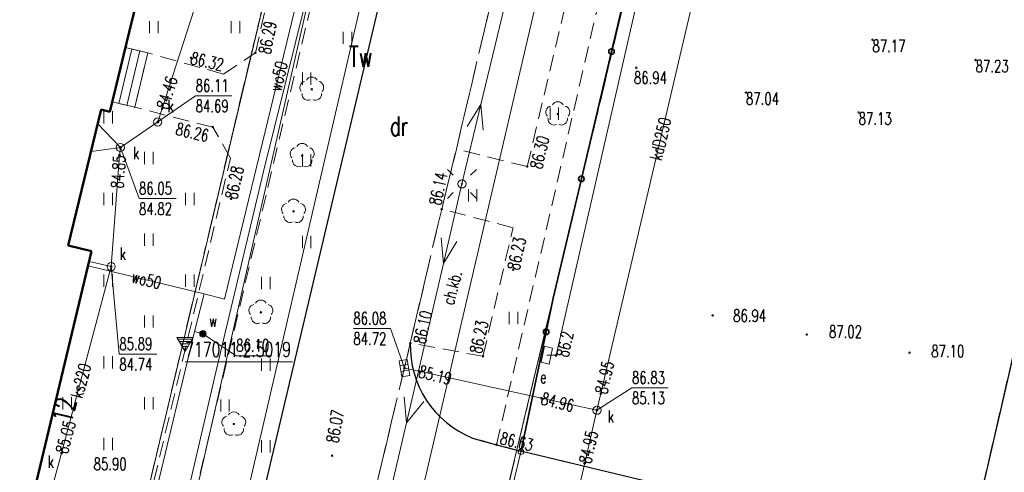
# Model space of a CAD drawing. Header units: metres. Extents: x 7427346 to 7428402, y 5774471 to 5775252.
# Tile 10 of 24: x 7427768 to 7427828, y 5774857 to 5774885. Entities that reach past the tile are written whole.
import ezdxf
from ezdxf.enums import TextEntityAlignment as Align

# ---------------------------------------------------------------- set-up
doc = ezdxf.new("R2010")
doc.units = ezdxf.units.M
doc.header["$MEASUREMENT"] = 0
for name, pattern in [('2_OTKC', [1.5, 1, -0.5]), ('2_OTKJ', [2, 1.5, -0.5]), ('2_OTKK', [0]), ('2_OTKU', [2, 1.5, -0.5]), ('2_OTZT', [1.5, 1, -0.5]), ('3_1', [0]), ('3_EGBN', [0]), ('3_EGBS', [0]), ('3_EGBSG', [0]), ('3_EGBU_A', [0]), ('4_SUEP_A', [0]), ('4_SUKP', [0]), ('4_SUTP_A', [0]), ('4_SUWP', [0]), ('GDE', [0]), ('GUK', [2, 1.5, -0.5]), ('GUZ', [1, 0.5, -0.5])]:
    doc.linetypes.add(name, pattern=pattern)
doc.layers.get('0').update_dxf_attribs({"color": 250, "linetype": 'CONTINUOUS', "lineweight": 100})
for name, color, linetype, lineweight in [('Dzialki', 7, 'GDE', 18), ('EADTD_T_0', 7, 'CONTINUOUS', 25), ('EGBB_L_0', 7, '3_EGBU_A', 50), ('EGBC_L_0', 7, '3_EGBN', 18), ('EGBE_L_3', 7, '3_EGBS', 18), ('Kontury', 3, 'GUK', 18), ('Numery_konturow', 3, 'CONTINUOUS', 13), ('Numery_uzytkow', 3, 'CONTINUOUS', 13), ('Osnowy_wysokosciowe_numery', 7, 'CONTINUOUS', 9), ('Osnowy_wysokosciowe_punkty', 7, 'CONTINUOUS', 18), ('OTK_E_T_1', 7, 'CONTINUOUS', 0), ('OTK_L_0', 7, '2_OTKJ', 18), ('OTK_L_1', 7, '2_OTKK', 25), ('OTK_L_2', 7, '2_OTKC', 18), ('OTK_L_4', 7, '2_OTKU', 18), ('OTO_L_0', 7, 'CONTINUOUS', 35), ('OTO_L_1', 7, 'CONTINUOUS', 18), ('OTR_T_0', 7, 'CONTINUOUS', 18), ('OTZ_L_3', 7, '2_OTZT', 18), ('SUE_E_T_1', 1, 'CONTINUOUS', 0), ('SUE_T_3', 7, 'CONTINUOUS', 18), ('SUE_T_4', 1, 'CONTINUOUS', 18), ('SUEP_L_0', 1, '4_SUEP_A', 18), ('SUER_T_0', 1, 'CONTINUOUS', 18), ('SUP_T_2', 7, 'CONTINUOUS', 18), ('SUW_E_T_2', 5, 'CONTINUOUS', 0), ('SUW_T_5', 5, 'CONTINUOUS', 18), ('SUWP_E_T_0', 5, 'CONTINUOUS', 0), ('SUWP_L_0', 5, '4_SUWP', 18), ('SUWR_T_0', 5, 'CONTINUOUS', 18), ('Uzytki', 3, 'GUZ', 18)]:
    doc.layers.add(name, color=color, linetype=linetype, lineweight=lineweight)
for name, color, linetype, lineweight, true_color in [('OTZ_T_0', 7, 'CONTINUOUS', 18, 0x008000), ('SUK_E_T_4', 7, 'CONTINUOUS', 0, 0x803300), ('SUK_T_1', 7, 'CONTINUOUS', 18, 0x803300), ('SUK_T_3', 7, 'CONTINUOUS', 18, 0x803300), ('SUKP_E_T_0', 7, 'CONTINUOUS', 0, 0x803300), ('SUKP_L_0', 7, '4_SUKP', 18, 0x803300), ('SUKR_T_0', 7, 'CONTINUOUS', 18, 0x803300), ('SUTP_L_0', 7, '4_SUTP_A', 18, 0xff9100)]:
    doc.layers.add(name, color=color, linetype=linetype, lineweight=lineweight, true_color=true_color)
doc.styles.get("Standard").update_dxf_attribs({"font": 'Simplex.SHX', "width": 0.75})

# ---------------------------------------------------------------- blocks, each defined once
blk = doc.blocks.new('OSW')
at = {"linetype": 'Continuous'}
for p, q in [((0.5, 0.2887), (-0.5, 0.2887)), ((-0.5, 0.2887), (0, -0.57735)), ((-0.44095, 0.1864), (0.44095, 0.1864)), ((-0.35435, 0.0364), (0.35435, 0.0364)), ((0, -0.57735), (0.5, 0.2887)), ((-0.26775, -0.1136), (0.26775, -0.1136)), ((-0.18115, -0.2636), (0.18115, -0.2636)), ((-0.09455, -0.4136), (0.09455, -0.4136)), ((-0.00795, -0.5636), (0.00795, -0.5636))]:
    blk.add_line(p, q, dxfattribs=at)
blk = doc.blocks.new('2_OTRS')
at = {"linetype": 'Continuous'}
blk.add_circle((0, 0), 0.045, dxfattribs=at)
blk = doc.blocks.new('2_OTZT')
at = {"linetype": 'Continuous'}
for p, q in [((-0.2625, -0.375), (-0.2625, 0.375)), ((0.2625, -0.375), (0.2625, 0.375))]:
    blk.add_line(p, q, dxfattribs=at)
blk = doc.blocks.new('2_OTZL')
at = {"linetype": 'Continuous'}
blk.add_circle((0, 0), 0.045, dxfattribs=at)
for centre, start, end in [((0, 0.375), 30.14012, 149.85988), ((-0.357, 0.116), 102.14447, 221.86002), ((0.357, 0.116), 318.13998, 77.85553), ((-0.22, -0.303), 174.14818, 293.85423), ((0.22, -0.303), 246.14577, 5.85182)]:
    blk.add_arc(centre, 0.375, start, end, dxfattribs=at)
blk = doc.blocks.new('4_SUEO_W')
at = {"linetype": 'Continuous'}
for p, q in [((-0.53035, 0.53035), (-0.8839, 0.8839)), ((0.53035, 0.53035), (0.8839, 0.8839)), ((-0.53035, -0.53035), (-0.8839, -0.8839)), ((0.53035, -0.53035), (0.8839, -0.8839))]:
    blk.add_line(p, q, dxfattribs=at)
blk.add_circle((0, 0), 0.025, dxfattribs=at)
blk = doc.blocks.new('4_SUPP')
at = {"linetype": 'Continuous'}
blk.add_circle((0, 0), 0.25, dxfattribs=at)
blk = doc.blocks.new('4_SUES')
at = {"linetype": 'Continuous'}
for p, q in [((0.5, 0.25), (-0.5, 0.25)), ((-0.5, 0.25), (-0.5, -0.25)), ((0.5, -0.25), (0.5, 0.25)), ((-0.5, -0.25), (0.5, -0.25))]:
    blk.add_line(p, q, dxfattribs=at)
blk = doc.blocks.new('4_SUPS')
at = {"linetype": 'Continuous'}
blk.add_circle((0, 0), 0.0625, dxfattribs=at)
blk = doc.blocks.new('4_SUKK')
at = {"linetype": 'Continuous'}
for p, q in [((-0.5, -0.25), (-0.5, 0.25)), ((-0.5, 0.25), (0.5, 0.25)), ((-0.175, 0.25), (-0.175, -0.25)), ((0.175, 0.25), (0.175, -0.25)), ((0.5, 0.25), (0.5, -0.25)), ((0.5, -0.25), (-0.5, -0.25))]:
    blk.add_line(p, q, dxfattribs=at)
blk = doc.blocks.new('4_SUKS')
at = {"linetype": 'Continuous'}
blk.add_circle((0, 0), 0.25, dxfattribs=at)
blk = doc.blocks.new('4_SUWW')
at = {"linetype": 'Continuous'}
for radius in [0.2, 0.175, 0.15, 0.125, 0.1, 0.075, 0.05, 0.025, 0.00715]:
    blk.add_circle((0, 0), radius, dxfattribs=at)

msp = doc.modelspace()

# ---------------------------------------------------------------- linework, layer by layer
at = {"layer": 'Dzialki'}
for p, q in [((7427813.92, 5774923.56), (7427797.35, 5774854.38)), ((7427762.56, 5774800.33), (7427789.97, 5774916.02))]:
    msp.add_line(p, q, dxfattribs=at)
at = {"layer": 'EGBB_L_0', "linetype": '3_1'}
for p, q in [((7427774.57, 5774883.97), (7427778.73, 5774901.11)), ((7427773.39, 5774879.1), (7427774.57, 5774883.97)), ((7427770.84, 5774870.92), (7427772.86, 5774879.23)), ((7427773.39, 5774879.1), (7427772.86, 5774879.23)), ((7427768.66, 5774855.49), (7427772.27, 5774870.57)), ((7427772.27, 5774870.57), (7427770.84, 5774870.92))]:
    msp.add_line(p, q, dxfattribs=at)
at = {"layer": 'EGBC_L_0', "linetype": '3_EGBN'}
for p, q in [((7427774.57, 5774883.97), (7427778.73, 5774901.11)), ((7427773.39, 5774879.1), (7427774.57, 5774883.97)), ((7427770.84, 5774870.92), (7427772.86, 5774879.23)), ((7427773.39, 5774879.1), (7427772.86, 5774879.23)), ((7427768.66, 5774855.49), (7427772.27, 5774870.57)), ((7427772.27, 5774870.57), (7427770.84, 5774870.92))]:
    msp.add_line(p, q, dxfattribs=at)
at = {"layer": 'EGBE_L_3', "linetype": '3_EGBS'}
for p, q in [((7427774.34, 5774883.023), (7427773.536, 5774879.701)), ((7427773.938, 5774879.604), (7427774.739, 5774882.929)), ((7427774.34, 5774883.023), (7427775.71, 5774882.7)), ((7427774.424, 5774879.487), (7427775.225, 5774882.814)), ((7427774.91, 5774879.37), (7427775.71, 5774882.7))]:
    msp.add_line(p, q, dxfattribs=at)
at = {"layer": 'EGBE_L_3', "linetype": '3_EGBSG'}
msp.add_line((7427773.536, 5774879.701), (7427774.91, 5774879.37), dxfattribs=at)
at = {"layer": 'EGBE_L_3', "linetype": '3_EGBS'}
msp.add_point((7427774.91, 5774879.37), dxfattribs=at)
at = {"layer": 'Kontury'}
for p, q in [((7427797.35, 5774854.38), (7427813.92, 5774923.56)), ((7427789.96, 5774916.02), (7427762.56, 5774800.33))]:
    msp.add_line(p, q, dxfattribs=at)
at = {"layer": 'Osnowy_wysokosciowe_numery', "linetype": 'Continuous'}
msp.add_line((7427778, 5774863.8), (7427784.579, 5774863.8), dxfattribs=at)
at = {"layer": 'OTK_L_0', "linetype": '2_OTKJ'}
for p, q in [((7427794.61, 5774876.81), (7427804.86, 5774920.31)), ((7427774.56, 5774821), (7427792.94, 5774898.62)), ((7427793.71, 5774873.14), (7427794.61, 5774876.81)), ((7427791.79, 5774864.94), (7427793.71, 5774873.14)), ((7427788.33, 5774850.41), (7427791.79, 5774864.94))]:
    msp.add_line(p, q, dxfattribs=at)
at = {"layer": 'OTK_L_1', "linetype": '2_OTKK'}
for p, q in [((7427774.56, 5774821), (7427792.94, 5774898.62)), ((7427831.05, 5774874.37), (7427827.11, 5774857.31)), ((7427795.6, 5774859.13), (7427797.07, 5774858.72)), ((7427797.07, 5774858.72), (7427798.56, 5774858.33)), ((7427825.81, 5774851.8), (7427798.56, 5774858.33)), ((7427827.11, 5774857.31), (7427825.81, 5774851.8))]:
    msp.add_line(p, q, dxfattribs=at)
msp.add_arc((7427797.847, 5774864.758), 6.06, 178.27815, 248.23284, dxfattribs=at)
at = {"layer": 'OTK_L_2', "linetype": '2_OTKC'}
for p, q in [((7427794.61, 5774876.81), (7427804.86, 5774920.31)), ((7427798.95, 5774875.74), (7427808.54, 5774916.16)), ((7427797.07, 5774858.72), (7427808.11, 5774906.48)), ((7427770.63, 5774821.92), (7427789.04, 5774899.71)), ((7427782.3, 5774882.71), (7427786.08, 5774899.27)), ((7427774.91, 5774879.37), (7427775.71, 5774882.7)), ((7427780.34, 5774881.4), (7427775.71, 5774882.7)), ((7427780.34, 5774881.4), (7427782.3, 5774882.71)), ((7427779.69, 5774878.16), (7427774.91, 5774879.37)), ((7427780.78, 5774876.26), (7427779.69, 5774878.16)), ((7427798.95, 5774875.74), (7427794.61, 5774876.81)), ((7427773.32, 5774844.83), (7427780.78, 5774876.26)), ((7427791.79, 5774864.94), (7427793.71, 5774873.14)), ((7427798.08, 5774872), (7427793.71, 5774873.14)), ((7427796.24, 5774864.13), (7427798.08, 5774872)), ((7427788.33, 5774850.41), (7427791.79, 5774864.94)), ((7427796.24, 5774864.13), (7427791.79, 5774864.94)), ((7427797.07, 5774858.72), (7427795.6, 5774859.13)), ((7427798.56, 5774858.33), (7427797.07, 5774858.72)), ((7427825.81, 5774851.8), (7427798.56, 5774858.33))]:
    msp.add_line(p, q, dxfattribs=at)
at = {"layer": 'OTK_L_2', "linetype": '2_OTKC', "lineweight": 0}
for p, q in [((7427800.54, 5774867.69), (7427809.63, 5774906.14)), ((7427798.56, 5774858.33), (7427800.54, 5774867.69))]:
    msp.add_line(p, q, dxfattribs=at)
at = {"layer": 'OTK_L_2', "linetype": '2_OTKC'}
msp.add_arc((7427797.847, 5774864.758), 6.06, 178.27815, 248.23284, dxfattribs=at)
at = {"layer": 'OTK_L_4', "linetype": '2_OTKU', "lineweight": 0}
for p, q in [((7427800.54, 5774867.69), (7427809.63, 5774906.14)), ((7427798.56, 5774858.33), (7427800.54, 5774867.69))]:
    msp.add_line(p, q, dxfattribs=at)
at = {"layer": 'OTK_L_4', "linetype": '2_OTKU'}
for p, q in [((7427827.11, 5774857.31), (7427831.05, 5774874.37)), ((7427825.81, 5774851.8), (7427798.56, 5774858.33)), ((7427825.81, 5774851.8), (7427827.11, 5774857.31))]:
    msp.add_line(p, q, dxfattribs=at)
at = {"layer": 'OTO_L_0'}
for p, q in [((7427804.107, 5774882.777), (7427805.948, 5774890.564)), ((7427802.266, 5774874.989), (7427804.107, 5774882.777)), ((7427800.54, 5774867.69), (7427802.266, 5774874.989)), ((7427800.106, 5774865.629), (7427800.54, 5774867.69)), ((7427798.56, 5774858.29), (7427800.106, 5774865.629))]:
    msp.add_line(p, q, dxfattribs=at)
for centre in [(7427804.107, 5774882.777), (7427802.266, 5774874.989), (7427800.106, 5774865.629)]:
    msp.add_circle(centre, 0.17, dxfattribs=at)
at = {"layer": 'OTO_L_1'}
msp.add_line((7427798.56, 5774858.29), (7427798.094, 5774856.328), dxfattribs=at)
msp.add_circle((7427798.56, 5774858.29), 0.17, dxfattribs=at)
at = {"layer": 'OTZ_L_3', "linetype": '2_OTZT'}
for p, q in [((7427798.95, 5774875.74), (7427808.54, 5774916.16)), ((7427797.07, 5774858.72), (7427808.11, 5774906.48)), ((7427774.717, 5774884.577), (7427778.73, 5774901.11)), ((7427770.63, 5774821.92), (7427789.04, 5774899.71)), ((7427782.3, 5774882.71), (7427786.08, 5774899.27)), ((7427774.56, 5774821), (7427792.94, 5774898.62)), ((7427774.34, 5774883.023), (7427774.717, 5774884.577)), ((7427775.71, 5774882.7), (7427774.34, 5774883.023)), ((7427780.34, 5774881.4), (7427775.71, 5774882.7)), ((7427780.34, 5774881.4), (7427782.3, 5774882.71)), ((7427773.39, 5774879.1), (7427773.54, 5774879.7)), ((7427774.91, 5774879.37), (7427773.54, 5774879.7)), ((7427770.84, 5774870.92), (7427772.86, 5774879.23)), ((7427773.39, 5774879.1), (7427772.86, 5774879.23)), ((7427779.69, 5774878.16), (7427774.91, 5774879.37)), ((7427780.78, 5774876.26), (7427779.69, 5774878.16)), ((7427793.71, 5774873.14), (7427794.61, 5774876.81)), ((7427798.95, 5774875.74), (7427794.61, 5774876.81)), ((7427773.32, 5774844.83), (7427780.78, 5774876.26)), ((7427798.08, 5774872), (7427793.71, 5774873.14)), ((7427796.24, 5774864.13), (7427798.08, 5774872)), ((7427768.66, 5774855.49), (7427772.27, 5774870.57)), ((7427772.27, 5774870.57), (7427770.84, 5774870.92)), ((7427796.24, 5774864.13), (7427791.79, 5774864.94)), ((7427797.07, 5774858.72), (7427795.6, 5774859.13))]:
    msp.add_line(p, q, dxfattribs=at)
msp.add_arc((7427797.847, 5774864.758), 6.06, 178.27815, 248.23284, dxfattribs=at)
at = {"layer": 'SUEP_L_0', "linetype": '4_SUEP_A'}
for p, q in [((7427813.9, 5774921.89), (7427800.72, 5774864.19)), ((7427793.53, 5774906.22), (7427777.05, 5774835.25)), ((7427798.444, 5774889.267), (7427796.115, 5774879.542)), ((7427782.79, 5774875.43), (7427785.51, 5774886.4)), ((7427796.115, 5774879.542), (7427794.95, 5774874.68)), ((7427796.115, 5774879.542), (7427795.279, 5774878.2)), ((7427796.252, 5774877.967), (7427796.115, 5774879.542)), ((7427779.94, 5774863.42), (7427782.79, 5774875.43)), ((7427794.95, 5774874.68), (7427793.818, 5774869.81)), ((7427793.818, 5774869.81), (7427793.671, 5774871.384)), ((7427794.645, 5774871.158), (7427793.818, 5774869.81)), ((7427793.818, 5774869.81), (7427791.554, 5774860.069)), ((7427800.72, 5774864.19), (7427800.15, 5774864.2)), ((7427774.2, 5774838.84), (7427779.94, 5774863.42)), ((7427791.554, 5774860.069), (7427791.407, 5774861.644)), ((7427792.624, 5774861.361), (7427791.554, 5774860.069)), ((7427791.554, 5774860.069), (7427787.546, 5774842.821))]:
    msp.add_line(p, q, dxfattribs=at)
at = {"layer": 'SUKP_L_0', "linetype": '4_SUKP'}
for p, q in [((7427783.99, 5774902.25), (7427776.59, 5774879.29)), ((7427781.6, 5774809.01), (7427802.46, 5774898.55)), ((7427803.46, 5774861.85), (7427811.97, 5774898.18)), ((7427776.59, 5774879.29), (7427776.32, 5774878.47)), ((7427774.03, 5774876.91), (7427772.65, 5774878.36)), ((7427776.32, 5774878.47), (7427774.03, 5774876.91)), ((7427774.03, 5774876.91), (7427772.24, 5774876.67)), ((7427773.98, 5774876.43), (7427774.03, 5774876.91)), ((7427773.47, 5774869.62), (7427773.98, 5774876.43)), ((7427773.47, 5774869.62), (7427772.12, 5774869.94)), ((7427773.47, 5774869.62), (7427770.42, 5774858.21)), ((7427792.33, 5774863.22), (7427791.43, 5774863.41)), ((7427799.83, 5774861.57), (7427792.33, 5774863.22)), ((7427803.22, 5774860.83), (7427799.83, 5774861.57)), ((7427803.22, 5774860.83), (7427803.46, 5774861.85)), ((7427802.47, 5774857.59), (7427803.22, 5774860.83)), ((7427770.42, 5774858.21), (7427769.96, 5774856.47)), ((7427794.25, 5774822.21), (7427802.47, 5774857.59))]:
    msp.add_line(p, q, dxfattribs=at)
at = {"layer": 'SUKR_T_0', "linetype": 'Continuous', "lineweight": 0}
for p, q in [((7427776.32, 5774878.47), (7427778.64, 5774880.067)), ((7427778.64, 5774880.067), (7427780.866, 5774880.067)), ((7427774.03, 5774876.91), (7427775.174, 5774873.78)), ((7427775.174, 5774873.78), (7427777.454, 5774873.78)), ((7427773.47, 5774869.62), (7427773.966, 5774864.266)), ((7427788.303, 5774865.83), (7427790.583, 5774865.83)), ((7427791.43, 5774863.41), (7427790.583, 5774865.83)), ((7427773.966, 5774864.266), (7427776.273, 5774864.266)), ((7427803.22, 5774860.83), (7427805.36, 5774862.2)), ((7427805.36, 5774862.2), (7427807.586, 5774862.2))]:
    msp.add_line(p, q, dxfattribs=at)
at = {"layer": 'SUTP_L_0', "linetype": '4_SUTP_A'}
msp.add_line((7427785.94, 5774887.64), (7427777.79, 5774851.94), dxfattribs=at)
at = {"layer": 'SUWP_L_0', "linetype": '4_SUWP'}
for p, q in [((7427795.72, 5774930.71), (7427780.4, 5774867.62)), ((7427779.16, 5774867.96), (7427772.05, 5774869.67)), ((7427779.16, 5774867.96), (7427778.58, 5774865.64)), ((7427780.4, 5774867.62), (7427779.16, 5774867.96)), ((7427778.58, 5774865.64), (7427759.26, 5774785.3)), ((7427779.09, 5774865.51), (7427778.58, 5774865.64))]:
    msp.add_line(p, q, dxfattribs=at)
at = {"layer": 'SUWR_T_0', "linetype": 'Continuous', "lineweight": 0}
for p, q in [((7427779.09, 5774865.51), (7427781.123, 5774864.169)), ((7427781.123, 5774864.169), (7427783.213, 5774864.169))]:
    msp.add_line(p, q, dxfattribs=at)
at = {"layer": 'Uzytki'}
for p, q in [((7427813.92, 5774923.56), (7427797.35, 5774854.38)), ((7427762.56, 5774800.33), (7427789.96, 5774916.02))]:
    msp.add_line(p, q, dxfattribs=at)

# ---------------------------------------------------------------- block references
at = {"layer": 'Osnowy_wysokosciowe_punkty'}
msp.add_blockref('OSW', (7427778, 5774865), dxfattribs=at)
at = {"layer": 'OTR_T_0'}
for p in [(7427820.09, 5774883.5), (7427782.3, 5774882.71), (7427778.36, 5774882.4), (7427826.41, 5774882.26), (7427805.63, 5774881.79), (7427812.35, 5774880.27), (7427819.25, 5774879.05), (7427779.69, 5774878.16), (7427798.95, 5774875.74), (7427780.81, 5774873.77), (7427793.71, 5774873.14), (7427798.09, 5774869.43), (7427810.31, 5774866.63), (7427816.07, 5774865.46), (7427791.79, 5774864.94), (7427796.24, 5774864.13), (7427822.36, 5774864.35), (7427797.07, 5774858.72), (7427787, 5774858.05)]:
    msp.add_blockref('2_OTRS', p, dxfattribs=at)
at = {"layer": 'OTZ_L_3'}
for p in [(7427776.08, 5774884.27), (7427781.08, 5774884.27), (7427787.94, 5774883.62), (7427785.44, 5774881.12), (7427773.28, 5774878.76), (7427800.61, 5774878.98), (7427775.78, 5774876.26), (7427785.44, 5774876.12), (7427773.28, 5774873.76), (7427778.28, 5774873.76), (7427795.61, 5774873.98), (7427775.78, 5774871.26), (7427785.44, 5774871.12), (7427773.28, 5774868.76), (7427778.28, 5774868.76), (7427782.94, 5774868.62), (7427775.78, 5774866.26), (7427798.11, 5774866.48), (7427773.28, 5774863.76), (7427782.94, 5774863.62), (7427770.78, 5774861.26), (7427775.78, 5774861.26), (7427780.44, 5774861.12), (7427773.28, 5774858.76), (7427782.94, 5774858.62)]:
    msp.add_blockref('2_OTZT', p, dxfattribs=at)
at = {"layer": 'OTZ_T_0'}
for p in [(7427785.75, 5774880.47), (7427800.82, 5774878.96), (7427785.17, 5774876.41), (7427784.64, 5774873), (7427782.64, 5774866.82), (7427780.98, 5774859.98)]:
    msp.add_blockref('2_OTZL', p, dxfattribs=at)
at = {"layer": 'SUE_T_3'}
for name in ['4_SUEO_W', '4_SUPP']:
    msp.add_blockref(name, (7427794.95, 5774874.68), dxfattribs=at)
at = {"layer": 'SUE_T_4', "rotation": 257.6320070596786}
msp.add_blockref('4_SUES', (7427800.15, 5774864.2), dxfattribs=at)
at = {"layer": 'SUER_T_0'}
msp.add_blockref('4_SUPS', (7427800.72, 5774864.19), dxfattribs=at)
at = {"layer": 'SUK_T_1', "rotation": 99.63999170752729}
msp.add_blockref('4_SUKK', (7427791.43, 5774863.41), dxfattribs=at)
at = {"layer": 'SUK_T_3'}
for p in [(7427776.32, 5774878.47), (7427774.03, 5774876.91), (7427773.47, 5774869.62), (7427803.22, 5774860.83)]:
    msp.add_blockref('4_SUKS', p, dxfattribs=at)
at = {"layer": 'SUKR_T_0'}
for p in [(7427776.59, 5774879.29), (7427776.32, 5774878.47), (7427774.03, 5774876.91), (7427773.98, 5774876.43), (7427773.47, 5774869.62), (7427791.43, 5774863.41), (7427792.33, 5774863.22), (7427799.83, 5774861.57), (7427803.46, 5774861.85), (7427803.22, 5774860.83), (7427770.42, 5774858.21), (7427802.47, 5774857.59)]:
    msp.add_blockref('4_SUPS', p, dxfattribs=at)
at = {"layer": 'SUP_T_2'}
msp.add_blockref('4_SUPP', (7427794.95, 5774874.68), dxfattribs=at)
at = {"layer": 'SUW_T_5'}
msp.add_blockref('4_SUWW', (7427779.09, 5774865.51), dxfattribs=at)
at = {"layer": 'SUWR_T_0'}
msp.add_blockref('4_SUPS', (7427779.09, 5774865.51), dxfattribs=at)

# ---------------------------------------------------------------- texts
at = {"layer": 'EADTD_T_0', "width": 0.7}
msp.add_text('12', height=1.25, rotation=76.53731, dxfattribs=at).set_placement((7427769.978, 5774860.997), align=Align.TOP_CENTER)
at = {"layer": 'Numery_konturow', "width": 0.7}
msp.add_text('Tw', height=1.26, dxfattribs=at).set_placement((7427788.03, 5774883.1), align=Align.TOP_LEFT)
at = {"layer": 'Numery_uzytkow', "width": 0.7}
msp.add_text('dr', height=1.17, dxfattribs=at).set_placement((7427790.53, 5774878.8), align=Align.TOP_LEFT)
at = {"layer": 'Osnowy_wysokosciowe_numery', "width": 0.7}
msp.add_text('717011.2.5019', height=0.9, dxfattribs=at).set_placement((7427778, 5774865), align=Align.TOP_LEFT)
at = {"layer": 'OTK_E_T_1', "lineweight": 9, "width": 0.7}
msp.add_text('ch.kb.', height=0.75, rotation=75.56, dxfattribs=at).set_placement((7427794.341, 5774868.332), align=Align.MIDDLE)
at = {"layer": 'OTR_T_0', "lineweight": 9, "width": 0.7}
for s, rotation, p in [('86.29', 79.1, (7427782.85, 5774882.64)), ('86.32', 347.12, (7427778.36, 5774882.4)), ('86.30', 76.29001, (7427799.47, 5774875.62)), ('86.28', 78.36999, (7427780.81, 5774873.77)), ('86.14', 77.8, (7427793.29, 5774873.4)), ('86.23', 78.02001, (7427798.09, 5774869.43)), ('86.10', 77.37, (7427792.33, 5774864.92)), ('86.23', 77.67001, (7427795.78, 5774864.33)), ('86.07', 79.63, (7427787, 5774858.85)), ('86.63', 346.85, (7427797.32, 5774859.14))]:
    msp.add_text(s, height=0.75, rotation=rotation, dxfattribs=at).set_placement(p, align=Align.MIDDLE_LEFT)
for s, p in [('87.17', (7427820.09, 5774883.5)), ('87.23', (7427826.41, 5774882.26)), ('86.94', (7427805.482, 5774881.552)), ('87.04', (7427812.35, 5774880.27)), ('87.13', (7427819.25, 5774879.05)), ('86.94', (7427811.56, 5774866.99)), ('87.02', (7427817.43, 5774866.01)), ('87.10', (7427823.69, 5774864.82))]:
    msp.add_text(s, height=0.75, dxfattribs=at).set_placement(p, align=Align.TOP_LEFT)
msp.add_text('86.26', height=0.75, rotation=347.14, dxfattribs=at).set_placement((7427779.51, 5774877.98), align=Align.TOP_RIGHT)
at = {"layer": 'SUE_E_T_1', "lineweight": 9, "width": 0.7}
msp.add_text('e', height=0.75, dxfattribs=at).set_placement((7427799.739, 5774862.484))
at = {"layer": 'SUER_T_0', "lineweight": 9, "width": 0.7}
msp.add_text('86.2', height=0.75, rotation=77.13299, dxfattribs=at).set_placement((7427800.72, 5774864.19), align=Align.TOP_LEFT)
at = {"layer": 'SUK_E_T_4', "lineweight": 9, "width": 0.7}
for p in [(7427776.92, 5774879.07), (7427774.8, 5774876.19), (7427773.99, 5774870.03), (7427803.88, 5774860.07), (7427769.58, 5774857.31)]:
    msp.add_text('k', height=0.75, dxfattribs=at).set_placement(p)
at = {"layer": 'SUKP_E_T_0', "lineweight": 9, "width": 0.7}
for s, rotation, p in [('kdD250', 76.82, (7427807.11, 5774877.44)), ('ks220', 75.03, (7427771.61, 5774862.64))]:
    msp.add_text(s, height=0.75, rotation=rotation, dxfattribs=at).set_placement(p, align=Align.MIDDLE)
at = {"layer": 'SUKR_T_0', "lineweight": 9, "width": 0.7}
for s, rotation, p in [('84.46', 72.49999, (7427776.59, 5774879.29)), ('85.19', 345.95, (7427792.33, 5774863.22)), ('84.95', 77.02999, (7427803.46, 5774861.85)), ('84.96', 345.95, (7427799.83, 5774861.57)), ('85.05', 75.06, (7427770.42, 5774858.21)), ('84.95', 76.93, (7427802.47, 5774857.59))]:
    msp.add_text(s, height=0.75, rotation=rotation, dxfattribs=at).set_placement(p, align=Align.MIDDLE_LEFT)
for s, p in [('86.11', (7427778.64, 5774881.067)), ('84.69', (7427778.64, 5774879.817)), ('86.05', (7427775.174, 5774874.78)), ('84.82', (7427775.174, 5774873.53)), ('86.08', (7427788.303, 5774866.83)), ('85.89', (7427773.966, 5774865.266)), ('84.72', (7427788.303, 5774865.58)), ('84.74', (7427773.966, 5774864.016)), ('86.83', (7427805.36, 5774863.2)), ('85.13', (7427805.36, 5774861.95)), ('85.90', (7427772.39, 5774857.915))]:
    msp.add_text(s, height=0.75, dxfattribs=at).set_placement(p, align=Align.TOP_LEFT)
msp.add_text('84.85', height=0.75, rotation=85.74001, dxfattribs=at).set_placement((7427773.98, 5774876.43), align=Align.MIDDLE_RIGHT)
at = {"layer": 'SUW_E_T_2', "lineweight": 9, "width": 0.7}
msp.add_text('w', height=0.75, dxfattribs=at).set_placement((7427779.46, 5774865.93))
at = {"layer": 'SUWP_E_T_0', "lineweight": 9, "width": 0.7}
for rotation, p in [(76.35, (7427783.71, 5774881.27)), (346.48, (7427775.63, 5774868.81))]:
    msp.add_text('wo50', height=0.75, rotation=rotation, dxfattribs=at).set_placement(p, align=Align.MIDDLE)
at = {"layer": 'SUWR_T_0', "lineweight": 9, "width": 0.7}
msp.add_text('86.10', height=0.75, dxfattribs=at).set_placement((7427781.123, 5774864.419))

doc.saveas('drawing.dxf')
